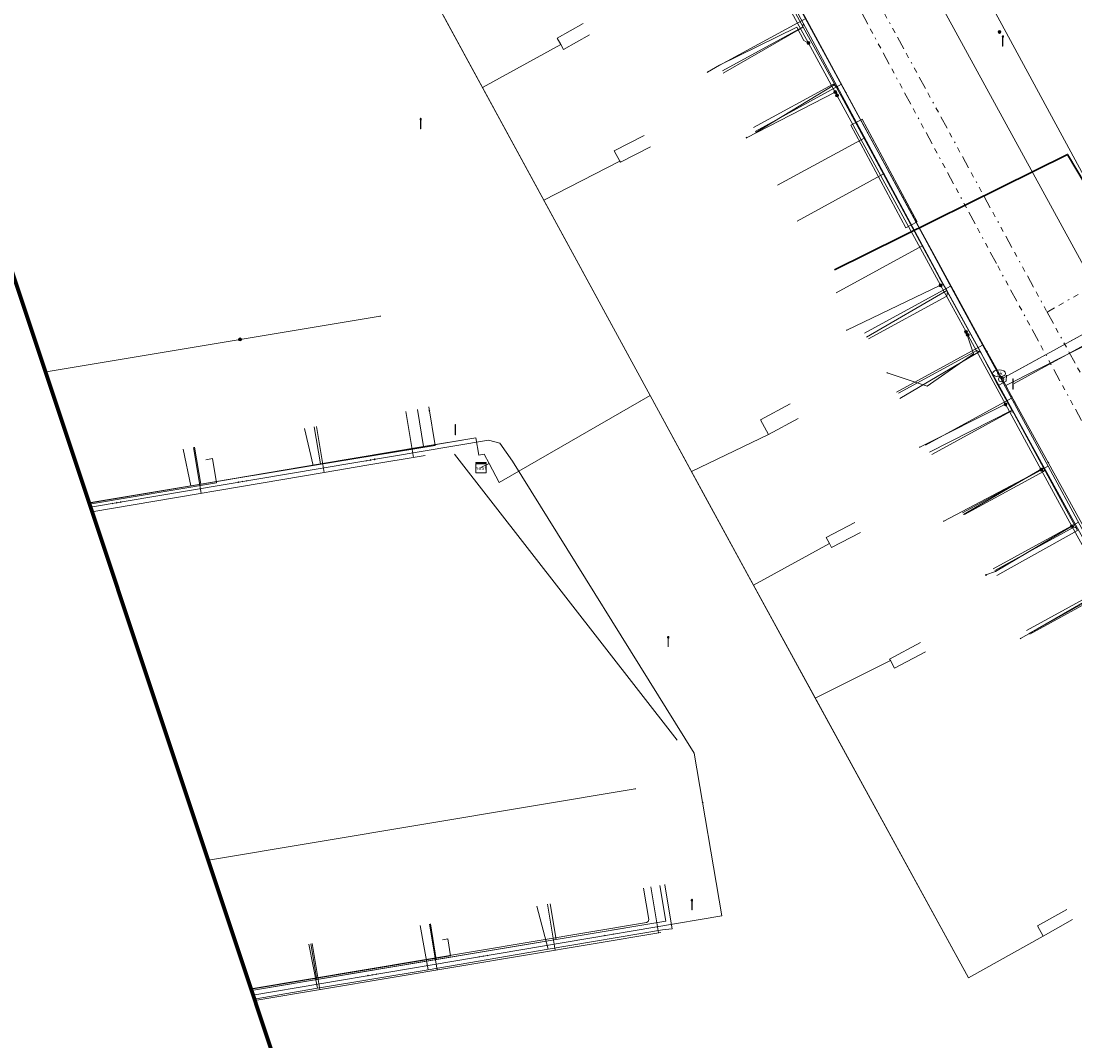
# Model space of a CAD drawing. Header units: metres. Extents: x 154975 to 155642, y 461260 to 461877.
# Tile 3 of 95: x 155046 to 155127, y 461387 to 461466. Entities that reach past the tile are written whole.
import ezdxf
from ezdxf.enums import TextEntityAlignment as Align
from ezdxf.lldxf.tags import DXFTag

# ---------------------------------------------------------------- set-up
doc = ezdxf.new("R2010")
doc.units = ezdxf.units.M
doc.linetypes.add('RI-OVERIG-SO', pattern=[17, 5, -2, 2, -2, 0, -2, 2, -2])
for name, color, linetype, lineweight, true_color in [('B-WE-KL-DATA-G', 3, 'KL-DATA-SO', 18, 0x00ff00), ('B-WE-KL-DATA_HULPSTUK-S', 3, 'Continuous', 18, 0x00ff00), ('B-WE-KL-DATA_KABELBED-G', 3, 'Continuous', 18, 0x00ff00), ('B-WE-KL-DATA_MANTELBUIS-G', 3, 'Continuous', 18, 0x00ff00), ('B-WE-KL-ET_LS-G', 1, 'KL-LS-SO', 18, 0xff0000), ('B-WE-KL-ET_LS-S', 1, 'Continuous', 18, 0xff0000), ('B-WE-KL-ET_LS_HULPSTUK-S', 1, 'Continuous', 18, 0xff0000), ('B-WE-KL-ET_LS_MANTELBUIS-G', 1, 'Continuous', 18, 0xff0000), ('B-WE-KL-GAS_LD-G', 30, 'KL-GAS_LD-SO', 18, 0xff7f00), ('B-WE-KL-GAS_LD_HULPSTUK-S', 30, 'Continuous', 18, 0xff7f00), ('B-WE-KL-GAS_LD_MANTELBUIS-G', 30, 'Continuous', 18, 0xff7f00), ('B-WE-KL-WATER-G', 5, 'KL-WATER-SO', 18, 0x0000ff), ('B-WE-KL-WATER-S', 5, 'Continuous', 18, 0x0000ff), ('B-WE-KL-WATER_HULPSTUK-S', 5, 'Continuous', 18, 0x0000ff), ('B-WE-RI-VRIJVERVAL-G', 6, 'RI-OVERIG-SO', 18, 0xff00ff)]:
    doc.layers.add(name, color=color, linetype=linetype, lineweight=lineweight, true_color=true_color)
doc.layers.add('B-WE-OG-INFO_ORIENTATIEPOLYGOON-GV', color=7, linetype='Continuous', lineweight=70)
doc.layers.add('V-WE-KL-WARMTENET-G', color=80, linetype='V-KL-WARMTENET-SO', lineweight=35)
doc.styles.add('NLCS-ISO', font='NLCS-ISO.ttf')
tags = doc.linetypes.add('KL-DATA-SO', pattern='A,4,-1,[101,NLCS.SHX,S=0.5,R=0,X=0,Y=0],-1,4,-1,["D",Standard,S=1,R=0,X=-0.25,Y=-0.5],-1.5', length=12.5).pattern_tags.tags
tags[18] = DXFTag(74, 10)
tags = doc.linetypes.add('KL-GAS_LD-SO', pattern='A,4,-1,[69,NLCS.SHX,S=0.5,R=0,X=0,Y=0],-1,4,-1,["L",Standard,S=1,R=0,X=0.25,Y=-0.5],-2', length=13).pattern_tags.tags
tags[18] = DXFTag(74, 10)
tags = doc.linetypes.add('KL-LS-SO', pattern='A,4,-1,[103,NLCS.SHX,S=0.75,R=0,X=0,Y=0],-1,4,-1,["L",Standard,S=1,R=0,X=0,Y=-0.5],-2', length=13).pattern_tags.tags
tags[18] = DXFTag(74, 10)
doc.linetypes.add('KL-WATER-SO', pattern='A,7,-0.5,[168,NLCS.SHX,S=0.75,R=0,X=0.75,Y=0],-2', length=9.5)
tags = doc.linetypes.add('V-KL-WARMTENET-SO', pattern='A,3.5,[24,NLCS.SHX,S=0.5,R=0,X=0,Y=0],3.5,-1.5,["WN",Standard,S=1,R=0,X=-0.3,Y=-0.5],-3', length=11.5).pattern_tags.tags
tags[14] = DXFTag(74, 10)

# ---------------------------------------------------------------- blocks, each defined once
blk = doc.blocks.new('SKL-WTB_HULP_T STUK-SO')
at = {"color": 0, "linetype": 'ByBlock', "lineweight": 18}
blk.add_circle((0, 0), 1, dxfattribs=at)
at = {"color": 0, "linetype": 'ByBlock', "lineweight": -2, "style": 'NLCS-ISO'}
blk.add_text('T', height=1, dxfattribs=at).set_placement((0, 0), align=Align.MIDDLE_CENTER)
at = {"color": 0, "linetype": 'ByBlock', "lineweight": 18, "style": 'NLCS-ISO', "flags": 1}
for tag, p in [('TYPE', (1.5, 0)), ('OMSCHRIJVING', (1.5, -3)), ('LABEL', (1.5, -1.5))]:
    blk.add_attdef(tag, p, '', height=1, dxfattribs=at)
blk = doc.blocks.new('SKL-WTB_HULP_KAST-SO')
at = {"color": 0, "linetype": 'ByBlock', "lineweight": 18}
for points in [[(-2, 2), (2, 2), (2, 1.68), (-2, 1.68)], [(-2, 1.52), (2, 1.52), (2, -2), (-2, -2)]]:
    blk.add_lwpolyline(points, close=True, dxfattribs=at)
at = {"color": 0, "linetype": 'ByBlock', "lineweight": 18, "style": 'NLCS-ISO'}
blk.add_text('kast', height=1.5, dxfattribs=at).set_placement((0, 0), align=Align.MIDDLE_CENTER)
at = {"color": 0, "linetype": 'ByBlock', "lineweight": 18, "style": 'NLCS-ISO', "flags": 1}
for tag, p in [('TYPE', (2.5, 0)), ('OMSCHRIJVING', (2.5, -3)), ('LABEL', (2.5, -1.5))]:
    blk.add_attdef(tag, p, '', height=1, dxfattribs=at)
blk = doc.blocks.new('SKL-WTB_HULP_OVERIG-SO')
at = {"color": 0, "linetype": 'ByBlock', "lineweight": 18}
for points in [[(-0.14, 0.14), (0.14, -0.14)], [(0.14, 0.14), (-0.14, -0.14)]]:
    blk.add_lwpolyline(points, dxfattribs=at)
at = {"color": 0, "linetype": 'ByBlock', "lineweight": 18, "style": 'NLCS-ISO', "flags": 1}
for tag, p in [('TYPE', (1.5, 0)), ('OMSCHRIJVING', (1.5, -3)), ('LABEL', (1.5, -1.5))]:
    blk.add_attdef(tag, p, '', height=1, dxfattribs=at)
blk = doc.blocks.new('SKL-WATER_BRANDKRAAN_BRANDPUT-SO')
at = {"color": 0, "linetype": 'ByBlock', "lineweight": 18}
blk.add_ellipse((0, 0), major_axis=(2.5, 0), ratio=0.54, dxfattribs=at)
at = {"color": 0, "linetype": 'ByBlock', "lineweight": 18, "style": 'NLCS-ISO'}
blk.add_text('bk', height=1.5, dxfattribs=at).set_placement((0.16, 0), align=Align.MIDDLE_CENTER)
blk = doc.blocks.new('SKL-WTB_HULP_MOF-SO')
at = {"linetype": 'ByBlock', "lineweight": 18}
h = blk.add_hatch(color=0, dxfattribs=at)
h.dxf.hatch_style = 1
h.paths.add_polyline_path([(-0.5625, 0, 1), (0.5625, 0, 1)])
at = {"color": 0, "linetype": 'ByBlock', "lineweight": 18}
blk.add_circle((0, 0), 0.5625, dxfattribs=at)
at = {"color": 0, "linetype": 'ByBlock', "lineweight": 18, "style": 'NLCS-ISO', "flags": 1}
for tag, p in [('TYPE', (1.5, 0)), ('OMSCHRIJVING', (1.5, -3)), ('LABEL', (1.5, -1.5))]:
    blk.add_attdef(tag, p, '', height=1, dxfattribs=at)
blk = doc.blocks.new('SKL-ET_LS_MAST-SO')
for p, q in [((-0.05, 2.07), (0.05, 2.07)), ((-0.05, -2), (0.05, -2))]:
    blk.add_line(p, q)
for points in [[(-0.18, 1.76), (-0.22, 1.76), (-0.22, 1.84), (-0.18, 1.84), (-0.18, 1.79)], [(-0.18, 1.49), (-0.22, 1.49), (-0.22, 1.57), (-0.18, 1.57), (-0.18, 1.52)], [(-0.18, 1.79), (-0.05, 1.79)], [(-0.18, 1.76), (-0.05, 1.76)], [(-0.18, 1.52), (-0.05, 1.52)], [(-0.18, 1.49), (-0.05, 1.49)], [(-0.05, -2), (-0.05, 2.07)], [(0.05, -2), (0.05, 2.07)], [(0.18, 1.92), (0.05, 1.92)], [(0.18, 1.89), (0.05, 1.89)], [(0.18, 1.66), (0.05, 1.66)], [(0.18, 1.63), (0.05, 1.63)], [(0.18, 1.39), (0.05, 1.39)], [(0.18, 1.36), (0.05, 1.36)], [(0.18, 1.89), (0.22, 1.89), (0.22, 1.97), (0.18, 1.97), (0.18, 1.92)], [(0.18, 1.63), (0.22, 1.63), (0.22, 1.71), (0.18, 1.71), (0.18, 1.66)], [(0.18, 1.36), (0.22, 1.36), (0.22, 1.44), (0.18, 1.44), (0.18, 1.39)]]:
    blk.add_lwpolyline(points)

msp = doc.modelspace()

# ---------------------------------------------------------------- linework, layer by layer
at = {"layer": 'B-WE-KL-DATA-G', "ltscale": 0.2, "flags": 128}
for points in [[(155081.557, 461431.37), (155082.191, 461431.701), (155082.967, 461430.214), (155094.641, 461436.943), (155065.702, 461490.117), (155071.447, 461493.173), (155071.048, 461493.91), (155073.407, 461495.232)], [(155081.557, 461431.37), (155082.191, 461431.701), (155082.967, 461430.214), (155094.641, 461436.943), (155065.702, 461490.117), (155073.834, 461494.443)], [(155084.331, 461475.106), (155081.841, 461473.816), (155082.379, 461472.83), (155081.628, 461472.421), (155076.558, 461470.17), (155094.641, 461436.943), (155082.967, 461430.214), (155082.191, 461431.701), (155081.557, 461431.37)], [(155081.557, 461431.37), (155082.191, 461431.701), (155082.967, 461430.214), (155094.641, 461436.943), (155076.558, 461470.17), (155081.628, 461472.421), (155082.379, 461472.83), (155082.389, 461472.812), (155084.858, 461474.14)], [(155106.487, 461465.412), (155103.967, 461470.012)], [(155089.466, 461465.695), (155087.453, 461464.574), (155087.729, 461464.068), (155081.676, 461460.765), (155094.641, 461436.943), (155082.967, 461430.214), (155082.191, 461431.701), (155081.557, 461431.37)], [(155081.557, 461431.37), (155082.191, 461431.701), (155082.967, 461430.214), (155094.641, 461436.943), (155081.676, 461460.765), (155087.729, 461464.068), (155087.934, 461463.693), (155089.945, 461464.817)], [(155100.296, 461461.869), (155106.487, 461465.412)], [(155108.916, 461460.985), (155106.487, 461465.412)], [(155102.808, 461457.263), (155108.916, 461460.985)], [(155117.589, 461445.067), (155117.022, 461446.035), (155109.583, 461459.774), (155108.916, 461460.985)], [(155081.557, 461431.37), (155082.191, 461431.701), (155082.967, 461430.214), (155094.641, 461436.943), (155086.428, 461452.035), (155092.306, 461455.05), (155091.868, 461455.854), (155094.19, 461457.037)], [(155094.668, 461456.16), (155092.345, 461454.979), (155092.306, 461455.05), (155086.428, 461452.035), (155094.641, 461436.943), (155082.967, 461430.214), (155082.191, 461431.701), (155081.557, 461431.37)], [(155111.369, 461441.465), (155117.589, 461445.067)], [(155120.167, 461440.361), (155117.589, 461445.067)], [(155113.96, 461436.724), (155120.167, 461440.361)], [(155122.641, 461435.806), (155122.594, 461435.866), (155121.535, 461437.733), (155120.167, 461440.361)], [(155115.927, 461417.141), (155113.544, 461415.872), (155113.221, 461416.462), (155107.413, 461413.561), (155098.909, 461429.102), (155094.641, 461436.943), (155082.967, 461430.214), (155082.191, 461431.701), (155081.557, 461431.37)], [(155115.544, 461417.842), (155113.161, 461416.572), (155113.221, 461416.462), (155107.413, 461413.561), (155098.909, 461429.102), (155094.641, 461436.943), (155082.967, 461430.214), (155082.191, 461431.701), (155081.557, 461431.37)], [(155110.469, 461427.13), (155108.251, 461425.976), (155108.515, 461425.493), (155102.64, 461422.283), (155098.909, 461429.102), (155094.641, 461436.943), (155082.967, 461430.214), (155082.191, 461431.701), (155081.557, 461431.37)], [(155081.557, 461431.37), (155082.191, 461431.701), (155082.967, 461430.214), (155094.641, 461436.943), (155098.909, 461429.102), (155102.64, 461422.283), (155108.515, 461425.493), (155108.678, 461425.194), (155110.898, 461426.345)], [(155106.081, 461435.163), (155103.788, 461433.936), (155097.842, 461431.062), (155094.641, 461436.943), (155082.967, 461430.214), (155082.191, 461431.701), (155081.557, 461431.37)], [(155105.458, 461436.302), (155103.167, 461435.073), (155103.788, 461433.936), (155097.842, 461431.062), (155094.641, 461436.943), (155082.967, 461430.214), (155082.191, 461431.701), (155081.557, 461431.37)], [(155127.295, 461396.432), (155125.027, 461395.158), (155125.026, 461395.16), (155119.252, 461391.924), (155098.909, 461429.102), (155094.641, 461436.943), (155082.967, 461430.214), (155082.191, 461431.701), (155081.557, 461431.37)], [(155126.859, 461397.225), (155124.589, 461395.955), (155125.026, 461395.16), (155119.252, 461391.924), (155098.909, 461429.102), (155094.641, 461436.943), (155082.967, 461430.214), (155082.191, 461431.701), (155081.557, 461431.37)], [(155051.252, 461428.633), (155077.127, 461432.999), (155076.642, 461435.864)], [(155051.252, 461428.633), (155077.127, 461432.999), (155076.642, 461435.864)], [(155051.252, 461428.633), (155077.127, 461432.999), (155076.642, 461435.864)], [(155077.519, 461436.064), (155078.011, 461433.093), (155068.576, 461431.53)], [(155116.235, 461432.558), (155122.641, 461435.806)], [(155125.051, 461431.343), (155122.641, 461435.806)], [(155068.665, 461434.513), (155069.148, 461431.653), (155051.252, 461428.633)], [(155068.665, 461434.513), (155069.148, 461431.653), (155051.252, 461428.633)], [(155068.665, 461434.513), (155069.148, 461431.653), (155051.252, 461428.633)], [(155081.557, 461431.37), (155082.191, 461431.701), (155081.821, 461432.41), (155081.393, 461432.338), (155081.166, 461433.681), (155051.252, 461428.633)], [(155068.576, 461431.53), (155067.926, 461434.388)], [(155051.252, 461428.633), (155059.89, 461430.091), (155059.407, 461432.951)], [(155051.252, 461428.633), (155059.89, 461430.091), (155059.407, 461432.951)], [(155051.252, 461428.633), (155059.89, 461430.091), (155059.407, 461432.951)], [(155059.135, 461429.975), (155058.541, 461432.805)], [(155068.576, 461431.53), (155059.135, 461429.975)], [(155118.865, 461427.745), (155125.051, 461431.343)], [(155127.686, 461426.514), (155125.051, 461431.343)], [(155051.248, 461428.646), (155059.135, 461429.975)], [(155121.445, 461423.023), (155127.686, 461426.514)], [(155123.907, 461418.515), (155130.106, 461422.113)], [(155123.9, 461418.5), (155123.907, 461418.515)], [(155063.813, 461390.95), (155095.845, 461396.311), (155095.382, 461399.072)], [(155095.777, 461399.096), (155096.354, 461395.733), (155095.597, 461395.633), (155086.758, 461394.145)], [(155095.77, 461399.137), (155095.777, 461399.096)], [(155095.8, 461399.1), (155095.777, 461399.096)], [(155063.813, 461390.95), (155087.384, 461394.894), (155086.917, 461397.66)], [(155085.87, 461397.48), (155086.758, 461394.145)], [(155063.813, 461390.95), (155078.105, 461393.342), (155077.648, 461396.104)], [(155063.813, 461390.95), (155078.105, 461393.342), (155077.648, 461396.104)], [(155077.486, 461392.56), (155076.855, 461395.971)], [(155063.813, 461390.95), (155068.872, 461391.796), (155068.405, 461394.561)], [(155063.813, 461390.95), (155068.872, 461391.796), (155068.405, 461394.561)], [(155063.813, 461390.95), (155068.872, 461391.796), (155068.405, 461394.561)], [(155063.813, 461390.95), (155068.872, 461391.796), (155068.405, 461394.561)], [(155063.813, 461390.95), (155068.872, 461391.796), (155068.405, 461394.561)], [(155063.813, 461390.95), (155068.872, 461391.796), (155068.405, 461394.561)], [(155063.813, 461390.95), (155068.872, 461391.796), (155068.405, 461394.561)], [(155063.813, 461390.95), (155068.872, 461391.796), (155068.405, 461394.561)], [(155068.248, 461394.53), (155068.929, 461391.146)], [(155086.758, 461394.145), (155077.486, 461392.56)], [(155068.929, 461391.146), (155077.486, 461392.56)], [(155068.929, 461391.146), (155064.035, 461390.286)]]:
    msp.add_lwpolyline(points, dxfattribs=at)
at = {"layer": 'B-WE-KL-DATA_KABELBED-G', "ltscale": 0.2, "flags": 128}
for points in [[(155166.786, 461375.323), (155166.827, 461375.494), (155166.853, 461375.668), (155166.863, 461375.843), (155166.859, 461376.019), (155166.839, 461376.193), (155166.804, 461376.365), (155166.754, 461376.534), (155166.689, 461376.697), (155166.611, 461376.854), (155156.685, 461394.723), (155130.246, 461443.184), (155103.936, 461491.289), (155101.742, 461495.302), (155099.187, 461500), (155097.014, 461503.998), (155091.427, 461513.683), (155088.414, 461519.79), (155087.296, 461522.055), (155087.296, 461522.055)], [(155076.558, 461470.17), (155081.676, 461460.765)], [(155103.853, 461469.756), (155106.888, 461464.191), (155108.954, 461460.404), (155117.106, 461445.461), (155119.073, 461441.855), (155122.123, 461436.265), (155124.883, 461431.204), (155127.262, 461426.844), (155127.664, 461426.107), (155129.972, 461421.925), (155138.168, 461407.071), (155152.303, 461381.455), (155153.802, 461378.739), (155157.285, 461372.788), (155158.54, 461370.647)], [(155089.466, 461465.695), (155087.453, 461464.574), (155087.729, 461464.068)], [(155106.888, 461464.191), (155106.539, 461464.377), (155105.986, 461465.421), (155100.004, 461462.477), (155099.072, 461461.934)], [(155087.729, 461464.068), (155087.934, 461463.693), (155089.945, 461464.817)], [(155081.676, 461460.765), (155087.729, 461464.068)], [(155081.676, 461460.765), (155086.428, 461452.035)], [(155108.954, 461460.404), (155102.085, 461456.874)], [(155094.19, 461457.037), (155091.868, 461455.854), (155092.306, 461455.05)], [(155092.306, 461455.05), (155092.345, 461454.979), (155094.668, 461456.16)], [(155092.306, 461455.05), (155086.428, 461452.035)], [(155086.428, 461452.035), (155094.641, 461436.943)], [(155117.106, 461445.461), (155109.843, 461441.988)], [(155047.935, 461438.772), (155073.771, 461443.087)], [(155119.073, 461441.855), (155119.653, 461440.168), (155116.063, 461437.673), (155112.974, 461438.693)], [(155094.641, 461436.943), (155093.984, 461436.564)], [(155094.641, 461436.943), (155097.842, 461431.062)], [(155093.984, 461436.564), (155084.48, 461431.086)], [(155105.458, 461436.302), (155103.167, 461435.073), (155103.788, 461433.936)], [(155122.123, 461436.265), (155115.501, 461432.95)], [(155077.127, 461432.999), (155076.642, 461435.864)], [(155069.148, 461431.653), (155068.665, 461434.513)], [(155103.788, 461433.936), (155106.081, 461435.163)], [(155082.191, 461431.701), (155081.821, 461432.41), (155081.393, 461432.338), (155081.166, 461433.681), (155077.127, 461432.999)], [(155103.788, 461433.936), (155097.842, 461431.062)], [(155059.89, 461430.091), (155059.407, 461432.951)], [(155077.127, 461432.999), (155069.148, 461431.653)], [(155069.148, 461431.653), (155059.89, 461430.091)], [(155081.557, 461431.37), (155082.191, 461431.701)], [(155084.48, 461431.086), (155082.967, 461430.214), (155082.191, 461431.701)], [(155124.883, 461431.204), (155117.346, 461427.224)], [(155097.842, 461431.062), (155102.64, 461422.283)], [(155059.89, 461430.091), (155051.252, 461428.633)], [(155110.469, 461427.13), (155108.251, 461425.976), (155108.515, 461425.493)], [(155108.515, 461425.493), (155108.678, 461425.194), (155110.898, 461426.345)], [(155127.262, 461426.844), (155121.36, 461423.333), (155120.612, 461423.072)], [(155102.64, 461422.283), (155108.515, 461425.493)], [(155102.64, 461422.283), (155107.413, 461413.561)], [(155129.972, 461421.925), (155123.289, 461418.161)], [(155115.544, 461417.842), (155113.161, 461416.572), (155113.221, 461416.462)], [(155113.221, 461416.462), (155113.544, 461415.872), (155115.927, 461417.141)], [(155113.221, 461416.462), (155107.413, 461413.561)], [(155125.026, 461395.16), (155119.252, 461391.924), (155107.413, 461413.561)], [(155060.504, 461401.034), (155093.491, 461406.532)], [(155087.384, 461394.894), (155095.845, 461396.311), (155095.382, 461399.072)], [(155087.384, 461394.894), (155086.917, 461397.66)], [(155125.026, 461395.16), (155124.589, 461395.955), (155126.859, 461397.225)], [(155127.295, 461396.432), (155125.027, 461395.158)], [(155078.105, 461393.342), (155077.648, 461396.104)], [(155068.872, 461391.796), (155068.405, 461394.561)], [(155078.105, 461393.342), (155087.384, 461394.894)], [(155068.872, 461391.796), (155078.105, 461393.342)], [(155063.813, 461390.95), (155068.872, 461391.796)]]:
    msp.add_lwpolyline(points, dxfattribs=at)
at = {"layer": 'B-WE-KL-DATA_MANTELBUIS-G', "ltscale": 0.2, "flags": 128}
for points in [[(155117.023, 461446.035), (155109.583, 461459.774)], [(155121.535, 461437.733), (155120.167, 461440.361)], [(155093.984, 461436.564), (155084.48, 461431.086)]]:
    msp.add_lwpolyline(points, dxfattribs=at)
at = {"layer": 'B-WE-KL-ET_LS-G', "ltscale": 0.2, "flags": 128}
for points in [[(155166.812, 461376.328), (155157.323, 461394.007), (155139.331, 461427.486), (155129.421, 461444.97), (155132.177, 461446.544), (155105.021, 461496.644), (155097.205, 461511.354), (155097.405, 461513.521), (155091.636, 461523.549)], [(155081.816, 461510.587), (155085.353, 461504.103), (155087.806, 461499.627), (155094.473, 461488.011), (155095.145, 461486.788), (155096.671, 461483.992), (155099.13, 461479.424), (155117.774, 461444.713), (155127.964, 461426.186), (155141.041, 461402.152), (155141.032, 461402.167), (155147.108, 461391.589), (155154.902, 461377.234), (155158.558, 461370.558), (155158.77, 461369.986), (155158.877, 461369.385), (155158.876, 461368.775), (155158.766, 461368.175), (155158.551, 461367.604), (155158.238, 461367.081), (155157.836, 461366.62), (155156.366, 461365.769), (155156.234, 461365.63), (155156.146, 461365.457)], [(155100.241, 461462.044), (155106.424, 461465.421), (155106.505, 461465.693)], [(155102.637, 461457.659), (155108.789, 461461.019), (155109.183, 461460.665), (155109.201, 461460.674)], [(155104.499, 461453.203), (155111.244, 461456.87)], [(155106.007, 461450.431), (155112.735, 461454.094)], [(155109.022, 461444.89), (155115.722, 461448.534)], [(155111.538, 461441.321), (155117.593, 461444.628), (155117.626, 461444.988)], [(155122.779, 461437.878), (155130.891, 461442.293)], [(155113.834, 461437.117), (155119.9, 461440.429), (155120.22, 461440.262)], [(155122.185, 461438.515), (155122.16, 461438.05), (155121.605, 461437.744)], [(155116.415, 461432.389), (155122.496, 461435.71), (155122.768, 461435.63)], [(155051.284, 461428.538), (155061.112, 461430.196), (155060.801, 461432.069), (155060.278, 461431.982)], [(155118.953, 461427.741), (155125.049, 461431.07), (155125.176, 461431.253)], [(155121.307, 461423.429), (155127.417, 461426.765), (155127.689, 461426.686)], [(155123.993, 461418.51), (155130.099, 461421.844), (155130.322, 461421.852)], [(155063.766, 461391.093), (155094.374, 461396.218), (155094.478, 461396.283), (155094.52, 461396.353), (155094.534, 461396.434), (155094.128, 461398.862)], [(155063.782, 461391.045), (155079.215, 461393.628), (155078.992, 461394.951), (155078.579, 461394.881)]]:
    msp.add_lwpolyline(points, dxfattribs=at)
at = {"layer": 'B-WE-KL-ET_LS_MANTELBUIS-G', "ltscale": 0.2, "flags": 128}
msp.add_lwpolyline([(155110.158, 461457.836), (155114.417, 461449.907), (155115.297, 461450.381), (155111.038, 461458.31), (155110.158, 461457.836)], dxfattribs=at)
at = {"layer": 'B-WE-KL-GAS_LD-G', "ltscale": 0.2, "flags": 128}
for points in [[(155088.985, 461498.461), (155096.772, 461484.42), (155099.384, 461479.608), (155118.115, 461444.922), (155121.779, 461438.207)], [(155099.982, 461462.444), (155106.681, 461466.097)], [(155102.753, 461457.363), (155109.43, 461461.005)], [(155111.213, 461441.752), (155117.865, 461445.386)], [(155121.779, 461438.207), (155129.249, 461442.298), (155156.576, 461392.385), (155149.036, 461388.272)], [(155113.703, 461437.195), (155120.349, 461440.825)], [(155121.779, 461438.207), (155141.215, 461402.25), (155149.036, 461388.272)], [(155115.936, 461433.107), (155122.576, 461436.734)], [(155075.754, 461435.709), (155076.353, 461432.161)], [(155068.851, 461434.544), (155069.449, 461431.005)], [(155059.331, 461432.938), (155059.93, 461429.394)], [(155051.475, 461427.965), (155069.449, 461431.005), (155072.742, 461431.559), (155077.24, 461432.309)], [(155079.523, 461432.409), (155096.728, 461410.291)], [(155118.799, 461427.866), (155125.415, 461431.481)], [(155121.162, 461423.542), (155127.759, 461427.146)], [(155123.757, 461418.791), (155130.333, 461422.383)], [(155094.689, 461398.956), (155095.283, 461395.405)], [(155086.7, 461397.619), (155087.294, 461394.068)], [(155064.07, 461390.181), (155095.48, 461395.438)], [(155077.588, 461396.093), (155078.182, 461392.543)], [(155068.514, 461394.575), (155069.109, 461391.025)]]:
    msp.add_lwpolyline(points, dxfattribs=at)
at = {"layer": 'B-WE-KL-GAS_LD_MANTELBUIS-G', "ltscale": 0.2, "flags": 128}
msp.add_lwpolyline([(155122.93, 461438.838), (155128.397, 461441.834)], dxfattribs=at)
at = {"layer": 'B-WE-KL-WATER-G', "ltscale": 0.2, "flags": 128}
for points in [[(155084.341, 461507.583), (155085.816, 461504.348), (155120.273, 461441.105), (155121.626, 461438.654)], [(155145.561, 461412.664), (155129.544, 461441.452), (155122.145, 461437.714)], [(155121.626, 461438.654), (155122.145, 461437.714)], [(155122.145, 461437.714), (155122.593, 461436.903)], [(155122.593, 461436.903), (155149.152, 461388.793)], [(155063.929, 461390.603), (155100.191, 461396.724), (155098.056, 461409.303), (155084.002, 461431.858), (155083.032, 461433.255), (155082.151, 461433.493), (155051.357, 461428.318)]]:
    msp.add_lwpolyline(points, dxfattribs=at)
at = {"layer": 'B-WE-OG-INFO_ORIENTATIEPOLYGOON-GV', "ltscale": 0.2, "flags": 128}
msp.add_lwpolyline([(154979.954, 461769.009), (154975.026, 461742.727), (154981.597, 461683.593), (155016.092, 461571.895), (155037.446, 461470.052), (155080.154, 461341.928), (155088.367, 461282.793), (155132.718, 461259.797), (155173.784, 461264.724), (155641.931, 461405.99), (155592.652, 461516.045), (155541.731, 461614.603), (155441.531, 461736.157), (155407.036, 461800.219), (155362.685, 461877.422)], close=True, dxfattribs=at)
at = {"layer": 'B-WE-RI-VRIJVERVAL-G', "ltscale": 0.2, "flags": 128}
for points in [[(155121.42, 461447.14), (155085.64, 461513.7)], [(155105.4, 461480), (155125.34, 461443.39)], [(155162.4, 461464.5), (155125.34, 461443.39)], [(155159.69, 461376.54), (155121.42, 461447.14)], [(155125.34, 461443.39), (155142.9, 461411.25)]]:
    msp.add_lwpolyline(points, dxfattribs=at)
at = {"layer": 'V-WE-KL-WARMTENET-G', "ltscale": 0.2, "flags": 128}
msp.add_lwpolyline([(155108.886, 461446.665), (155126.925, 461455.579), (155132.46, 461446.265), (155216.187, 461494.1)], dxfattribs=at)

# ---------------------------------------------------------------- block references
at = {"layer": 'B-WE-KL-DATA_HULPSTUK-S', "xscale": 0.2, "yscale": 0.2, "zscale": 0.2}
for name, p in [('SKL-WTB_HULP_MOF-SO', (155106.888, 461464.191)), ('SKL-WTB_HULP_OVERIG-SO', (155106.888, 461464.191)), ('SKL-WTB_HULP_OVERIG-SO', (155099.072, 461461.934)), ('SKL-WTB_HULP_MOF-SO', (155108.954, 461460.404)), ('SKL-WTB_HULP_OVERIG-SO', (155108.954, 461460.404)), ('SKL-WTB_HULP_MOF-SO', (155109.098, 461460.14)), ('SKL-WTB_HULP_OVERIG-SO', (155102.085, 461456.874)), ('SKL-WTB_HULP_MOF-SO', (155117.106, 461445.461)), ('SKL-WTB_HULP_OVERIG-SO', (155117.106, 461445.461)), ('SKL-WTB_HULP_OVERIG-SO', (155073.771, 461443.087)), ('SKL-WTB_HULP_OVERIG-SO', (155109.843, 461441.988)), ('SKL-WTB_HULP_MOF-SO', (155119.073, 461441.855)), ('SKL-WTB_HULP_OVERIG-SO', (155119.073, 461441.855)), ('SKL-WTB_HULP_MOF-SO', (155062.938, 461441.278)), ('SKL-WTB_HULP_MOF-SO', (155119.194, 461441.634)), ('SKL-WTB_HULP_OVERIG-SO', (155112.974, 461438.692)), ('SKL-WTB_HULP_MOF-SO', (155122.123, 461436.265)), ('SKL-WTB_HULP_OVERIG-SO', (155122.123, 461436.265)), ('SKL-WTB_HULP_OVERIG-SO', (155077.569, 461435.767)), ('SKL-WTB_HULP_OVERIG-SO', (155115.501, 461432.95)), ('SKL-WTB_HULP_KAST-SO', (155081.557, 461431.37)), ('SKL-WTB_HULP_MOF-SO', (155124.883, 461431.204)), ('SKL-WTB_HULP_OVERIG-SO', (155124.883, 461431.204)), ('SKL-WTB_HULP_OVERIG-SO', (155117.346, 461427.224)), ('SKL-WTB_HULP_MOF-SO', (155127.262, 461426.844)), ('SKL-WTB_HULP_OVERIG-SO', (155127.262, 461426.844)), ('SKL-WTB_HULP_OVERIG-SO', (155120.612, 461423.072)), ('SKL-WTB_HULP_OVERIG-SO', (155123.289, 461418.161)), ('SKL-WTB_HULP_OVERIG-SO', (155093.491, 461406.532))]:
    msp.add_blockref(name, p, dxfattribs=at)
at = {"layer": 'B-WE-KL-ET_LS-S', "xscale": 0.2, "yscale": 0.2, "zscale": 0.2}
for p in [(155121.909, 461464.341), (155076.898, 461457.961), (155122.699, 461437.825), (155079.578, 461434.293), (155096.039, 461417.922), (155097.871, 461397.596)]:
    msp.add_blockref('SKL-ET_LS_MAST-SO', p, dxfattribs=at)
at = {"layer": 'B-WE-KL-ET_LS_HULPSTUK-S', "xscale": 0.2, "yscale": 0.2, "zscale": 0.2}
msp.add_blockref('SKL-WTB_HULP_MOF-SO', (155121.658, 461465.052), dxfattribs=at)
at = {"layer": 'B-WE-KL-GAS_LD_HULPSTUK-S', "xscale": 0.2, "yscale": 0.2, "zscale": 0.2}
msp.add_blockref('SKL-WTB_HULP_T STUK-SO', (155121.779, 461438.207), dxfattribs=at)
at = {"layer": 'B-WE-KL-WATER-S', "xscale": 0.2, "yscale": 0.2, "zscale": 0.2}
msp.add_blockref('SKL-WATER_BRANDKRAAN_BRANDPUT-SO', (155121.626, 461438.654), dxfattribs=at)
at = {"layer": 'B-WE-KL-WATER_HULPSTUK-S', "xscale": 0.2, "yscale": 0.2, "zscale": 0.2}
for p in [(155107.007, 461465.452), (155109.794, 461460.337), (155118.157, 461444.989), (155120.69, 461440.349), (155122.593, 461436.903), (155122.85, 461436.438), (155073.342, 461432.013), (155072.688, 461431.903), (155073.015, 461431.958), (155125.433, 461431.759), (155063.453, 461430.351), (155062.8, 461430.241), (155063.127, 461430.296), (155053.073, 461428.606), (155053.405, 461428.662), (155053.72, 461428.715), (155098.705, 461405.478), (155091.148, 461395.197), (155091.792, 461395.306), (155081.425, 461393.557), (155081.741, 461393.61), (155082.069, 461393.665), (155072.826, 461392.105), (155073.154, 461392.16), (155073.483, 461392.216)]:
    msp.add_blockref('SKL-WTB_HULP_OVERIG-SO', p, dxfattribs=at)

doc.saveas('drawing.dxf')
